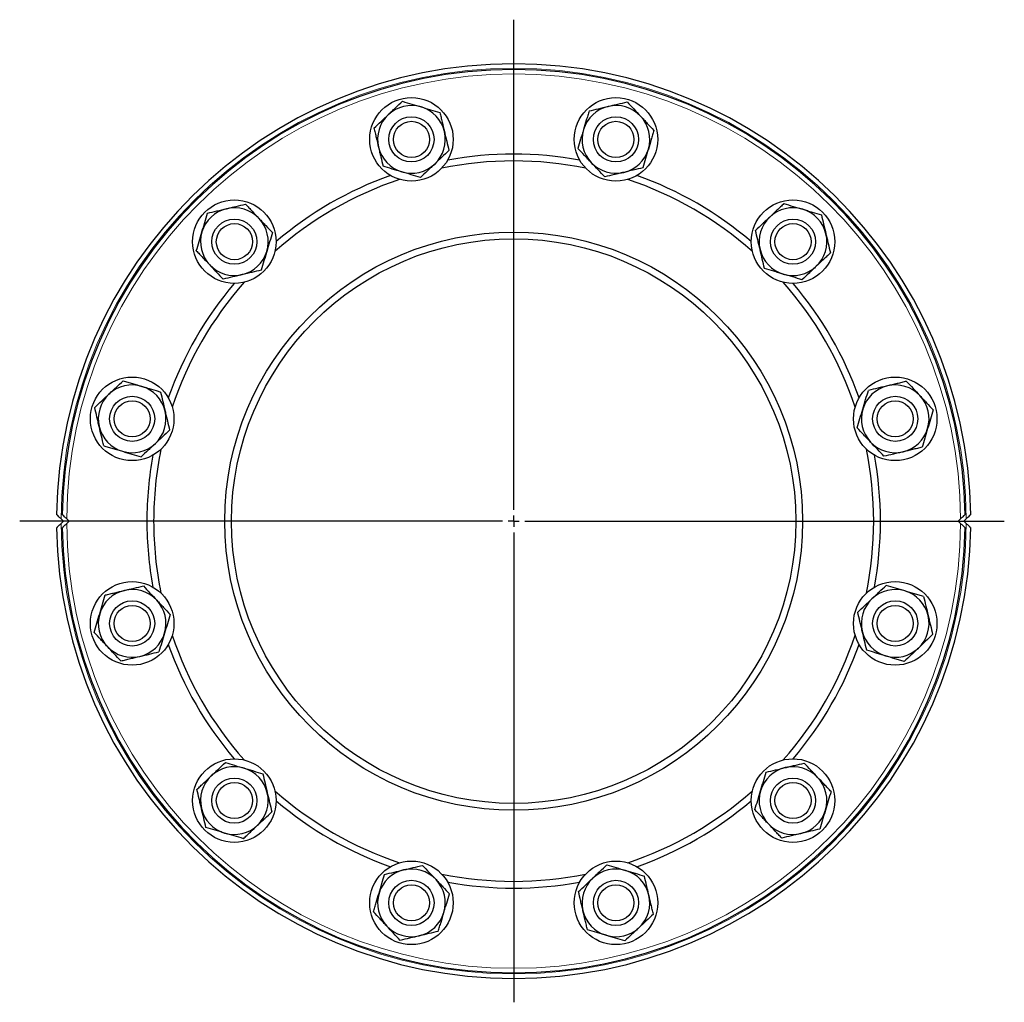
# Model space of a CAD drawing. Header units: millimetres. Extents: x 157 to 1087, y 67 to 925.
# Tile 5 of 9: x 157 to 594, y 490 to 925. Entities that reach past the tile are written whole.
import ezdxf

# ---------------------------------------------------------------- set-up
doc = ezdxf.new("R2010")
doc.units = ezdxf.units.MM
doc.layers.add('FORMAT', color=7, linetype='Continuous')

# ---------------------------------------------------------------- blocks, each defined once
blk = doc.blocks.new('SW_CENTERMARKSYMBOL_0')
at = {"layer": 'FORMAT', "color": 0}
for p, q in [((0, 5), (0, 222.03)), ((-5, 0), (-218.85, 0)), ((0, 0), (-2.5, 0)), ((0, 0), (0, 2.5)), ((0, 0), (0, -2.5)), ((0, 0), (2.5, 0)), ((5, 0), (217.37, 0)), ((0, -5), (0, -213.05))]:
    blk.add_line(p, q, dxfattribs=at)

msp = doc.modelspace()

# ---------------------------------------------------------------- linework, layer by layer
at = {"color": 7, "linetype": 'Continuous', "lineweight": 25}
for p, q in [((175.85, 703.88), (176.84, 702.88)), ((176.84, 702.88), (175.85, 701.89)), ((178.35, 703.88), (179.34, 702.88)), ((179.34, 702.88), (178.35, 701.89)), ((573.34, 702.88), (574.34, 703.88)), ((574.34, 701.89), (573.34, 702.88)), ((575.84, 702.88), (576.84, 703.88)), ((576.84, 701.89), (575.84, 702.88))]:
    msp.add_line(p, q, dxfattribs=at)
for centre, radius in [((331.05, 871.92), 18.5), ((421.64, 871.92), 18.5), ((331.05, 871.92), 10), ((421.64, 871.92), 10), ((331.05, 871.92), 8), ((421.64, 871.92), 8), ((252.6, 826.63), 18.5), ((500.09, 826.63), 18.5), ((252.6, 826.63), 10), ((252.6, 826.63), 8), ((500.09, 826.63), 10), ((500.09, 826.63), 8), ((376.34, 702.88), 128), ((376.34, 702.88), 125), ((207.31, 748.18), 18.5), ((545.38, 748.18), 18.5), ((207.31, 748.18), 10), ((207.31, 748.18), 8), ((545.38, 748.18), 10), ((545.38, 748.18), 8), ((207.31, 657.59), 18.5), ((545.38, 657.59), 18.5), ((207.31, 657.59), 10), ((545.38, 657.59), 10), ((207.31, 657.59), 8), ((545.38, 657.59), 8), ((252.6, 579.14), 18.5), ((500.09, 579.14), 18.5), ((252.6, 579.14), 10), ((500.09, 579.14), 10), ((252.6, 579.14), 8), ((500.09, 579.14), 8), ((331.05, 533.85), 18.5), ((421.64, 533.85), 18.5), ((331.05, 533.85), 10), ((331.05, 533.85), 8), ((421.64, 533.85), 10), ((421.64, 533.85), 8)]:
    msp.add_circle(centre, radius, dxfattribs=at)
for centre, radius, start, end in [((376.34, 702.88), 202.5, 0.8427, 179.1573), ((376.34, 702.88), 200, 0.8531, 179.1469), ((331.05, 871.92), 15, 73.314, 133.314), ((331.05, 871.92), 15, 13.314, 73.314), ((421.64, 871.92), 15, 103.314, 163.314), ((421.64, 871.92), 15, 43.314, 103.314), ((331.05, 871.92), 15, 133.314, 193.314), ((421.64, 871.92), 15, 343.314, 43.314), ((331.05, 871.92), 15, 313.314, 13.314), ((421.64, 871.92), 15, 163.314, 223.314), ((331.05, 871.92), 15, 193.314, 253.314), ((376.34, 702.88), 162.5, 79.635, 100.365), ((421.64, 871.92), 15, 283.314, 343.314), ((331.05, 871.92), 15, 253.314, 313.314), ((376.34, 702.88), 159.5, 78.4641, 101.5359), ((421.64, 871.92), 15, 223.314, 283.314), ((376.34, 702.88), 162.5, 109.635, 130.365), ((376.34, 702.88), 162.5, 49.635, 70.365), ((376.34, 702.88), 159.5, 108.4641, 131.5359), ((376.34, 702.88), 159.5, 48.4641, 71.5359), ((252.6, 826.63), 15, 103.314, 163.314), ((252.6, 826.63), 15, 43.314, 103.314), ((500.09, 826.63), 15, 73.314, 133.314), ((500.09, 826.63), 15, 13.314, 73.314), ((252.6, 826.63), 15, 343.314, 43.314), ((500.09, 826.63), 15, 133.314, 193.314), ((252.6, 826.63), 15, 163.314, 223.314), ((500.09, 826.63), 15, 313.314, 13.314), ((252.6, 826.63), 15, 283.314, 343.314), ((500.09, 826.63), 15, 193.314, 253.314), ((252.6, 826.63), 15, 223.314, 283.314), ((500.09, 826.63), 15, 253.314, 313.314), ((376.34, 702.88), 162.5, 139.635, 160.365), ((376.34, 702.88), 159.5, 138.4641, 161.5359), ((376.34, 702.88), 159.5, 18.4641, 41.5359), ((376.34, 702.88), 162.5, 19.635, 40.365), ((207.31, 748.18), 15, 133.314, 193.314), ((207.31, 748.18), 15, 73.314, 133.314), ((207.31, 748.18), 15, 13.314, 73.314), ((545.38, 748.18), 15, 103.314, 163.314), ((545.38, 748.18), 15, 43.314, 103.314), ((545.38, 748.18), 15, 343.314, 43.314), ((207.31, 748.18), 15, 313.314, 13.314), ((545.38, 748.18), 15, 163.314, 223.314), ((207.31, 748.18), 15, 193.314, 253.314), ((545.38, 748.18), 15, 283.314, 343.314), ((207.31, 748.18), 15, 253.314, 313.314), ((545.38, 748.18), 15, 223.314, 283.314), ((376.34, 702.88), 159.5, 168.4641, 180), ((376.34, 702.88), 159.5, 348.4641, 11.5359), ((376.34, 702.88), 162.5, 169.635, 180), ((376.34, 702.88), 162.5, 349.635, 10.365), ((376.34, 702.88), 162.5, 180, 190.365), ((376.34, 702.88), 159.5, 180, 191.5359), ((376.34, 702.88), 202.5, 180.8427, 359.1573), ((376.34, 702.88), 200, 180.8531, 359.1469), ((207.31, 657.59), 15, 103.314, 163.314), ((207.31, 657.59), 15, 43.314, 103.314), ((545.38, 657.59), 15, 73.314, 133.314), ((545.38, 657.59), 15, 13.314, 73.314), ((207.31, 657.59), 15, 343.314, 43.314), ((545.38, 657.59), 15, 133.314, 193.314), ((207.31, 657.59), 15, 163.314, 223.314), ((545.38, 657.59), 15, 313.314, 13.314), ((207.31, 657.59), 15, 283.314, 343.314), ((376.34, 702.88), 159.5, 198.4641, 221.5359), ((376.34, 702.88), 159.5, 318.4641, 341.5359), ((545.38, 657.59), 15, 193.314, 253.314), ((207.31, 657.59), 15, 223.314, 283.314), ((376.34, 702.88), 162.5, 199.635, 220.365), ((376.34, 702.88), 162.5, 319.635, 340.365), ((545.38, 657.59), 15, 253.314, 313.314), ((252.6, 579.14), 15, 73.314, 133.314), ((252.6, 579.14), 15, 13.314, 73.314), ((500.09, 579.14), 15, 103.314, 163.314), ((500.09, 579.14), 15, 43.314, 103.314), ((252.6, 579.14), 15, 133.314, 193.314), ((500.09, 579.14), 15, 343.314, 43.314), ((252.6, 579.14), 15, 313.314, 13.314), ((376.34, 702.88), 159.5, 228.4641, 251.5359), ((376.34, 702.88), 159.5, 288.4641, 311.5359), ((500.09, 579.14), 15, 163.314, 223.314), ((376.34, 702.88), 162.5, 229.635, 250.365), ((376.34, 702.88), 162.5, 289.635, 310.365), ((252.6, 579.14), 15, 193.314, 253.314), ((500.09, 579.14), 15, 283.314, 343.314), ((252.6, 579.14), 15, 253.314, 313.314), ((500.09, 579.14), 15, 223.314, 283.314), ((331.05, 533.85), 15, 103.314, 163.314), ((331.05, 533.85), 15, 43.314, 103.314), ((376.34, 702.88), 159.5, 258.4641, 281.5359), ((421.64, 533.85), 15, 73.314, 133.314), ((421.64, 533.85), 15, 13.314, 73.314), ((331.05, 533.85), 15, 343.314, 43.314), ((376.34, 702.88), 162.5, 259.635, 280.365), ((421.64, 533.85), 15, 133.314, 193.314), ((331.05, 533.85), 15, 163.314, 223.314), ((421.64, 533.85), 15, 313.314, 13.314), ((331.05, 533.85), 15, 283.314, 343.314), ((421.64, 533.85), 15, 193.314, 253.314), ((331.05, 533.85), 15, 223.314, 283.314), ((421.64, 533.85), 15, 253.314, 313.314)]:
    msp.add_arc(centre, radius, start, end, dxfattribs=at)
at = {"color": 8, "linetype": 'Continuous', "lineweight": 18}
for radius, start, end in [(200.5, 0.2851, 179.7149), (198, 0.2886, 179.7114), (200.5, 180.2851, 359.7149), (198, 180.2886, 359.7114)]:
    msp.add_arc((376.34, 702.88), radius, start, end, dxfattribs=at)
at = {"color": 7, "linetype": 'Continuous', "lineweight": 25}
for points, knots in [([(320.76, 882.83), (321.29, 883.34), (321.83, 883.84), (322.89, 884.85), (323.42, 885.34), (325, 886.83), (326.03, 887.81), (327.06, 888.78)], [0, 0, 0, 0, 0.25, 0.25, 0.5, 0.5, 1, 1, 1, 1]), ([(327.06, 888.78), (328.42, 888.37), (329.79, 887.96), (332.55, 887.13), (333.94, 886.71), (335.36, 886.29)], [0, 0, 0, 0, 0.5, 0.5, 1, 1, 1, 1]), ([(335.36, 886.29), (336.06, 886.08), (336.77, 885.87), (338.17, 885.45), (338.86, 885.24), (340.93, 884.62), (342.3, 884.21), (343.65, 883.8)], [0, 0, 0, 0, 0.25, 0.25, 0.5, 0.5, 1, 1, 1, 1]), ([(409.75, 884.52), (411.13, 884.85), (412.52, 885.18), (415.33, 885.84), (416.75, 886.18), (418.18, 886.52)], [0, 0, 0, 0, 0.5, 0.5, 1, 1, 1, 1]), ([(418.18, 886.52), (418.9, 886.69), (419.62, 886.86), (421.04, 887.19), (421.74, 887.36), (423.85, 887.86), (425.23, 888.19), (426.61, 888.51)], [0, 0, 0, 0, 0.25, 0.25, 0.5, 0.5, 1, 1, 1, 1]), ([(426.61, 888.51), (427.58, 887.48), (428.56, 886.44), (430.54, 884.34), (431.54, 883.28), (432.55, 882.21)], [0, 0, 0, 0, 0.5, 0.5, 1, 1, 1, 1]), ([(314.46, 876.89), (315.49, 877.87), (316.53, 878.84), (318.63, 880.82), (319.69, 881.82), (320.76, 882.83)], [0, 0, 0, 0, 0.5, 0.5, 1, 1, 1, 1]), ([(343.65, 883.8), (343.81, 883.12), (343.98, 882.43), (344.31, 881.03), (344.48, 880.32), (344.98, 878.21), (345.31, 876.8), (345.65, 875.37)], [0, 0, 0, 0, 0.25, 0.25, 0.5, 0.5, 1, 1, 1, 1]), ([(409.75, 884.52), (409.55, 883.85), (409.35, 883.17), (408.94, 881.79), (408.73, 881.1), (408.11, 879.02), (407.69, 877.63), (407.27, 876.23)], [0, 0, 0, 0, 0.25, 0.25, 0.5, 0.5, 1, 1, 1, 1]), ([(432.55, 882.21), (433.06, 881.68), (433.56, 881.14), (434.56, 880.08), (435.06, 879.55), (436.54, 877.97), (437.52, 876.94), (438.49, 875.91)], [0, 0, 0, 0, 0.25, 0.25, 0.5, 0.5, 1, 1, 1, 1]), ([(314.46, 876.89), (314.62, 876.21), (314.78, 875.52), (315.12, 874.12), (315.28, 873.42), (315.78, 871.3), (316.12, 869.89), (316.45, 868.47)], [0, 0, 0, 0, 0.25, 0.25, 0.5, 0.5, 1, 1, 1, 1]), ([(345.65, 875.37), (345.82, 874.66), (345.98, 873.95), (346.32, 872.51), (346.49, 871.8), (346.99, 869.69), (347.32, 868.31), (347.64, 866.95)], [0, 0, 0, 0, 0.25, 0.25, 0.5, 0.5, 1, 1, 1, 1]), ([(407.27, 876.23), (407.06, 875.53), (406.85, 874.82), (406.42, 873.41), (406.21, 872.71), (405.59, 870.63), (405.18, 869.27), (404.78, 867.93)], [0, 0, 0, 0, 0.25, 0.25, 0.5, 0.5, 1, 1, 1, 1]), ([(438.49, 875.91), (438.29, 875.23), (438.09, 874.55), (437.67, 873.18), (437.47, 872.49), (436.84, 870.41), (436.43, 869.02), (436.01, 867.61)], [0, 0, 0, 0, 0.25, 0.25, 0.5, 0.5, 1, 1, 1, 1]), ([(316.45, 868.47), (316.62, 867.75), (316.79, 867.04), (317.13, 865.6), (317.3, 864.89), (317.8, 862.78), (318.13, 861.4), (318.45, 860.04)], [0, 0, 0, 0, 0.25, 0.25, 0.5, 0.5, 1, 1, 1, 1]), ([(347.64, 866.95), (346.61, 865.98), (345.57, 865), (343.47, 863.02), (342.41, 862.02), (341.34, 861.01)], [0, 0, 0, 0, 0.5, 0.5, 1, 1, 1, 1]), ([(410.72, 861.63), (410.22, 862.17), (409.71, 862.7), (408.71, 863.76), (408.21, 864.29), (406.73, 865.87), (405.75, 866.9), (404.78, 867.93)], [0, 0, 0, 0, 0.25, 0.25, 0.5, 0.5, 1, 1, 1, 1]), ([(436.01, 867.61), (435.79, 866.91), (435.58, 866.21), (435.16, 864.8), (434.95, 864.1), (434.33, 862.02), (433.92, 860.66), (433.52, 859.32)], [0, 0, 0, 0, 0.25, 0.25, 0.5, 0.5, 1, 1, 1, 1]), ([(326.74, 857.55), (326.04, 857.76), (325.33, 857.97), (323.93, 858.39), (323.24, 858.6), (321.17, 859.22), (319.8, 859.63), (318.45, 860.04)], [0, 0, 0, 0, 0.25, 0.25, 0.5, 0.5, 1, 1, 1, 1]), ([(341.34, 861.01), (340.81, 860.5), (340.27, 860), (339.21, 858.99), (338.68, 858.5), (337.1, 857.01), (336.07, 856.03), (335.04, 855.07)], [0, 0, 0, 0, 0.25, 0.25, 0.5, 0.5, 1, 1, 1, 1]), ([(416.66, 855.33), (415.69, 856.36), (414.71, 857.4), (412.73, 859.5), (411.73, 860.56), (410.72, 861.63)], [0, 0, 0, 0, 0.5, 0.5, 1, 1, 1, 1]), ([(335.04, 855.07), (333.68, 855.47), (332.31, 855.88), (329.55, 856.71), (328.16, 857.13), (326.74, 857.55)], [0, 0, 0, 0, 0.5, 0.5, 1, 1, 1, 1]), ([(425.09, 857.32), (424.38, 857.15), (423.66, 856.98), (422.24, 856.65), (421.53, 856.48), (419.43, 855.98), (418.04, 855.65), (416.66, 855.33)], [0, 0, 0, 0, 0.25, 0.25, 0.5, 0.5, 1, 1, 1, 1]), ([(433.52, 859.32), (432.14, 858.99), (430.75, 858.66), (427.94, 858), (426.53, 857.66), (425.09, 857.32)], [0, 0, 0, 0, 0.5, 0.5, 1, 1, 1, 1]), ([(249.15, 841.22), (249.86, 841.39), (250.58, 841.56), (252, 841.9), (252.71, 842.07), (254.81, 842.56), (256.2, 842.89), (257.57, 843.22)], [0, 0, 0, 0, 0.25, 0.25, 0.5, 0.5, 1, 1, 1, 1]), ([(257.57, 843.22), (258.06, 842.71), (258.54, 842.19), (259.53, 841.14), (260.02, 840.62), (261.51, 839.04), (262.51, 837.98), (263.51, 836.92)], [0, 0, 0, 0, 0.25, 0.25, 0.5, 0.5, 1, 1, 1, 1]), ([(496.1, 843.48), (495.59, 843), (495.07, 842.51), (494.02, 841.52), (493.5, 841.03), (491.92, 839.54), (490.86, 838.54), (489.8, 837.54)], [0, 0, 0, 0, 0.25, 0.25, 0.5, 0.5, 1, 1, 1, 1]), ([(496.1, 843.48), (497.46, 843.08), (498.82, 842.67), (501.58, 841.84), (502.98, 841.42), (504.39, 841)], [0, 0, 0, 0, 0.5, 0.5, 1, 1, 1, 1]), ([(238.23, 830.93), (238.44, 831.64), (238.65, 832.34), (239.07, 833.74), (239.28, 834.44), (239.9, 836.51), (240.31, 837.88), (240.72, 839.23)], [0, 0, 0, 0, 0.25, 0.25, 0.5, 0.5, 1, 1, 1, 1]), ([(240.72, 839.23), (242.1, 839.56), (243.49, 839.88), (246.29, 840.55), (247.71, 840.88), (249.15, 841.22)], [0, 0, 0, 0, 0.5, 0.5, 1, 1, 1, 1]), ([(504.39, 841), (505.1, 840.78), (505.81, 840.57), (507.2, 840.15), (507.9, 839.94), (509.97, 839.32), (511.34, 838.91), (512.69, 838.51)], [0, 0, 0, 0, 0.25, 0.25, 0.5, 0.5, 1, 1, 1, 1]), ([(512.69, 838.51), (513.02, 837.13), (513.34, 835.74), (514.01, 832.93), (514.34, 831.52), (514.68, 830.08)], [0, 0, 0, 0, 0.5, 0.5, 1, 1, 1, 1]), ([(263.51, 836.92), (264.02, 836.38), (264.52, 835.85), (265.53, 834.78), (266.03, 834.25), (267.52, 832.67), (268.49, 831.63), (269.45, 830.62)], [0, 0, 0, 0, 0.25, 0.25, 0.5, 0.5, 1, 1, 1, 1]), ([(489.8, 837.54), (489.26, 837.04), (488.73, 836.53), (487.66, 835.52), (487.13, 835.02), (485.55, 833.53), (484.51, 832.56), (483.5, 831.6)], [0, 0, 0, 0, 0.25, 0.25, 0.5, 0.5, 1, 1, 1, 1]), ([(235.74, 822.64), (236.15, 824), (236.56, 825.36), (237.39, 828.12), (237.81, 829.52), (238.23, 830.93)], [0, 0, 0, 0, 0.5, 0.5, 1, 1, 1, 1]), ([(269.45, 830.62), (269.05, 829.26), (268.64, 827.89), (267.81, 825.13), (267.39, 823.73), (266.97, 822.32)], [0, 0, 0, 0, 0.5, 0.5, 1, 1, 1, 1]), ([(485.49, 823.17), (485.32, 823.89), (485.15, 824.61), (484.81, 826.03), (484.65, 826.73), (484.15, 828.84), (483.82, 830.22), (483.5, 831.6)], [0, 0, 0, 0, 0.25, 0.25, 0.5, 0.5, 1, 1, 1, 1]), ([(514.68, 830.08), (514.85, 829.37), (515.02, 828.65), (515.36, 827.23), (515.53, 826.52), (516.02, 824.42), (516.35, 823.03), (516.68, 821.65)], [0, 0, 0, 0, 0.25, 0.25, 0.5, 0.5, 1, 1, 1, 1]), ([(235.74, 822.64), (236.23, 822.13), (236.72, 821.61), (237.7, 820.56), (238.2, 820.04), (239.68, 818.46), (240.68, 817.4), (241.69, 816.34)], [0, 0, 0, 0, 0.25, 0.25, 0.5, 0.5, 1, 1, 1, 1]), ([(266.97, 822.32), (266.76, 821.62), (266.55, 820.91), (266.13, 819.51), (265.92, 818.82), (265.3, 816.74), (264.89, 815.38), (264.48, 814.02)], [0, 0, 0, 0, 0.25, 0.25, 0.5, 0.5, 1, 1, 1, 1]), ([(487.48, 814.75), (487.16, 816.12), (486.83, 817.51), (486.17, 820.32), (485.83, 821.74), (485.49, 823.17)], [0, 0, 0, 0, 0.5, 0.5, 1, 1, 1, 1]), ([(516.68, 821.65), (516.17, 821.17), (515.65, 820.68), (514.6, 819.7), (514.08, 819.2), (512.5, 817.71), (511.44, 816.72), (510.38, 815.71)], [0, 0, 0, 0, 0.25, 0.25, 0.5, 0.5, 1, 1, 1, 1]), ([(241.69, 816.34), (242.19, 815.8), (242.69, 815.27), (243.7, 814.2), (244.2, 813.67), (245.69, 812.09), (246.67, 811.05), (247.63, 810.04)], [0, 0, 0, 0, 0.25, 0.25, 0.5, 0.5, 1, 1, 1, 1]), ([(256.05, 812.03), (255.34, 811.86), (254.62, 811.69), (253.2, 811.35), (252.49, 811.19), (250.39, 810.69), (249, 810.36), (247.63, 810.04)], [0, 0, 0, 0, 0.25, 0.25, 0.5, 0.5, 1, 1, 1, 1]), ([(264.48, 814.02), (263.1, 813.7), (261.71, 813.37), (258.91, 812.71), (257.49, 812.37), (256.05, 812.03)], [0, 0, 0, 0, 0.5, 0.5, 1, 1, 1, 1]), ([(495.78, 812.26), (495.08, 812.47), (494.37, 812.68), (492.97, 813.1), (492.28, 813.31), (490.2, 813.93), (488.84, 814.34), (487.48, 814.75)], [0, 0, 0, 0, 0.25, 0.25, 0.5, 0.5, 1, 1, 1, 1]), ([(504.08, 809.77), (502.72, 810.18), (501.35, 810.59), (498.59, 811.42), (497.19, 811.83), (495.78, 812.26)], [0, 0, 0, 0, 0.5, 0.5, 1, 1, 1, 1]), ([(510.38, 815.71), (509.84, 815.21), (509.31, 814.71), (508.24, 813.7), (507.71, 813.19), (506.13, 811.71), (505.09, 810.73), (504.08, 809.77)], [0, 0, 0, 0, 0.25, 0.25, 0.5, 0.5, 1, 1, 1, 1]), ([(197.02, 759.09), (197.55, 759.59), (198.09, 760.1), (199.15, 761.1), (199.68, 761.6), (201.25, 763.08), (202.29, 764.06), (203.32, 765.03)], [0, 0, 0, 0, 0.25, 0.25, 0.5, 0.5, 1, 1, 1, 1]), ([(203.32, 765.03), (203.99, 764.83), (204.67, 764.63), (206.05, 764.21), (206.74, 764.01), (208.82, 763.38), (210.21, 762.97), (211.61, 762.54)], [0, 0, 0, 0, 0.25, 0.25, 0.5, 0.5, 1, 1, 1, 1]), ([(550.35, 764.77), (549.67, 764.61), (548.98, 764.44), (547.58, 764.11), (546.88, 763.94), (544.77, 763.45), (543.35, 763.11), (541.93, 762.77)], [0, 0, 0, 0, 0.25, 0.25, 0.5, 0.5, 1, 1, 1, 1]), ([(550.35, 764.77), (551.33, 763.74), (552.3, 762.7), (554.28, 760.6), (555.28, 759.54), (556.29, 758.47)], [0, 0, 0, 0, 0.5, 0.5, 1, 1, 1, 1]), ([(190.72, 753.15), (191.75, 754.12), (192.78, 755.1), (194.88, 757.08), (195.94, 758.08), (197.02, 759.09)], [0, 0, 0, 0, 0.5, 0.5, 1, 1, 1, 1]), ([(211.61, 762.54), (212.31, 762.33), (213.02, 762.12), (214.43, 761.7), (215.13, 761.49), (217.21, 760.87), (218.57, 760.46), (219.91, 760.06)], [0, 0, 0, 0, 0.25, 0.25, 0.5, 0.5, 1, 1, 1, 1]), ([(219.91, 760.06), (220.24, 758.68), (220.56, 757.29), (221.23, 754.48), (221.56, 753.07), (221.9, 751.63)], [0, 0, 0, 0, 0.5, 0.5, 1, 1, 1, 1]), ([(531.01, 752.48), (531.22, 753.19), (531.44, 753.89), (531.85, 755.29), (532.06, 755.99), (532.68, 758.06), (533.09, 759.43), (533.5, 760.78)], [0, 0, 0, 0, 0.25, 0.25, 0.5, 0.5, 1, 1, 1, 1]), ([(541.93, 762.77), (541.21, 762.6), (540.5, 762.44), (539.06, 762.1), (538.35, 761.93), (536.24, 761.43), (534.86, 761.1), (533.5, 760.78)], [0, 0, 0, 0, 0.25, 0.25, 0.5, 0.5, 1, 1, 1, 1]), ([(556.29, 758.47), (556.8, 757.93), (557.31, 757.39), (558.31, 756.33), (558.8, 755.8), (560.29, 754.23), (561.27, 753.19), (562.24, 752.17)], [0, 0, 0, 0, 0.25, 0.25, 0.5, 0.5, 1, 1, 1, 1]), ([(192.71, 744.72), (192.54, 745.44), (192.37, 746.16), (192.03, 747.58), (191.87, 748.28), (191.37, 750.39), (191.04, 751.77), (190.72, 753.15)], [0, 0, 0, 0, 0.25, 0.25, 0.5, 0.5, 1, 1, 1, 1]), ([(221.9, 751.63), (222.07, 750.92), (222.24, 750.2), (222.58, 748.78), (222.75, 748.07), (223.24, 745.97), (223.57, 744.58), (223.9, 743.2)], [0, 0, 0, 0, 0.25, 0.25, 0.5, 0.5, 1, 1, 1, 1]), ([(528.53, 744.19), (528.93, 745.54), (529.34, 746.91), (530.17, 749.67), (530.59, 751.07), (531.01, 752.48)], [0, 0, 0, 0, 0.5, 0.5, 1, 1, 1, 1]), ([(562.24, 752.17), (561.83, 750.81), (561.42, 749.44), (560.59, 746.68), (560.17, 745.28), (559.75, 743.87)], [0, 0, 0, 0, 0.5, 0.5, 1, 1, 1, 1]), ([(194.7, 736.29), (194.38, 737.67), (194.05, 739.06), (193.38, 741.87), (193.05, 743.29), (192.71, 744.72)], [0, 0, 0, 0, 0.5, 0.5, 1, 1, 1, 1]), ([(223.9, 743.2), (222.87, 742.23), (221.83, 741.25), (219.73, 739.27), (218.67, 738.27), (217.6, 737.26)], [0, 0, 0, 0, 0.5, 0.5, 1, 1, 1, 1]), ([(534.47, 737.89), (533.96, 738.42), (533.46, 738.96), (532.45, 740.02), (531.96, 740.55), (530.47, 742.12), (529.49, 743.16), (528.53, 744.19)], [0, 0, 0, 0, 0.25, 0.25, 0.5, 0.5, 1, 1, 1, 1]), ([(559.75, 743.87), (559.54, 743.17), (559.33, 742.46), (558.91, 741.06), (558.7, 740.36), (558.08, 738.29), (557.67, 736.93), (557.26, 735.57)], [0, 0, 0, 0, 0.25, 0.25, 0.5, 0.5, 1, 1, 1, 1]), ([(217.6, 737.26), (217.06, 736.76), (216.52, 736.25), (215.46, 735.25), (214.93, 734.75), (213.36, 733.27), (212.32, 732.29), (211.3, 731.32)], [0, 0, 0, 0, 0.25, 0.25, 0.5, 0.5, 1, 1, 1, 1]), ([(540.41, 731.59), (539.44, 732.62), (538.46, 733.65), (536.48, 735.75), (535.48, 736.81), (534.47, 737.89)], [0, 0, 0, 0, 0.5, 0.5, 1, 1, 1, 1]), ([(194.7, 736.29), (195.38, 736.09), (196.06, 735.89), (197.44, 735.48), (198.13, 735.27), (200.2, 734.65), (201.6, 734.23), (203, 733.81)], [0, 0, 0, 0, 0.25, 0.25, 0.5, 0.5, 1, 1, 1, 1]), ([(203, 733.81), (203.7, 733.6), (204.4, 733.39), (205.82, 732.96), (206.52, 732.75), (208.59, 732.13), (209.95, 731.72), (211.3, 731.32)], [0, 0, 0, 0, 0.25, 0.25, 0.5, 0.5, 1, 1, 1, 1]), ([(548.83, 733.58), (548.12, 733.41), (547.41, 733.24), (545.97, 732.9), (545.26, 732.73), (543.15, 732.23), (541.77, 731.91), (540.41, 731.59)], [0, 0, 0, 0, 0.25, 0.25, 0.5, 0.5, 1, 1, 1, 1]), ([(557.26, 735.57), (556.58, 735.41), (555.89, 735.25), (554.49, 734.92), (553.78, 734.75), (551.67, 734.25), (550.26, 733.92), (548.83, 733.58)], [0, 0, 0, 0, 0.25, 0.25, 0.5, 0.5, 1, 1, 1, 1]), ([(175.85, 703.88), (175.73, 703.99), (175.62, 704.1), (175.4, 704.32), (175.29, 704.43), (174.97, 704.76), (174.76, 704.97), (174.47, 705.26), (174.38, 705.35), (174.21, 705.51), (174.14, 705.59), (174.01, 705.72), (173.96, 705.77), (173.88, 705.84), (173.87, 705.86), (173.87, 705.86)], [0, 0, 0, 0, 0.125, 0.125, 0.25, 0.25, 0.5, 0.5, 0.625, 0.625, 0.75, 0.75, 0.875, 0.875, 1, 1, 1, 1]), ([(178.35, 703.88), (178.23, 703.99), (178.12, 704.1), (177.9, 704.32), (177.79, 704.43), (177.47, 704.76), (177.26, 704.97), (176.97, 705.26), (176.88, 705.35), (176.71, 705.51), (176.64, 705.59), (176.51, 705.72), (176.46, 705.77), (176.38, 705.84), (176.37, 705.86), (176.37, 705.86)], [0, 0, 0, 0, 0.125, 0.125, 0.25, 0.25, 0.5, 0.5, 0.625, 0.625, 0.75, 0.75, 0.875, 0.875, 1, 1, 1, 1]), ([(576.32, 705.86), (576.32, 705.86), (576.3, 705.84), (576.23, 705.77), (576.18, 705.72), (576.05, 705.59), (575.97, 705.51), (575.81, 705.35), (575.72, 705.26), (575.43, 704.97), (575.22, 704.76), (574.78, 704.32), (574.56, 704.1), (574.34, 703.88)], [0, 0, 0, 0, 0.125, 0.125, 0.25, 0.25, 0.375, 0.375, 0.5, 0.5, 0.75, 0.75, 1, 1, 1, 1]), ([(578.82, 705.86), (578.82, 705.86), (578.8, 705.84), (578.73, 705.77), (578.68, 705.72), (578.55, 705.59), (578.47, 705.51), (578.31, 705.35), (578.22, 705.26), (577.93, 704.97), (577.72, 704.76), (577.28, 704.32), (577.06, 704.1), (576.84, 703.88)], [0, 0, 0, 0, 0.125, 0.125, 0.25, 0.25, 0.375, 0.375, 0.5, 0.5, 0.75, 0.75, 1, 1, 1, 1]), ([(173.87, 699.91), (173.87, 699.91), (173.88, 699.92), (173.96, 700), (174.01, 700.05), (174.14, 700.18), (174.21, 700.25), (174.38, 700.42), (174.47, 700.51), (174.76, 700.8), (174.97, 701.01), (175.4, 701.44), (175.62, 701.66), (175.85, 701.89)], [0, 0, 0, 0, 0.125, 0.125, 0.25, 0.25, 0.375, 0.375, 0.5, 0.5, 0.75, 0.75, 1, 1, 1, 1]), ([(176.37, 699.91), (176.37, 699.91), (176.38, 699.92), (176.46, 700), (176.51, 700.05), (176.64, 700.18), (176.71, 700.25), (176.88, 700.42), (176.97, 700.51), (177.26, 700.8), (177.47, 701.01), (177.9, 701.44), (178.12, 701.66), (178.35, 701.89)], [0, 0, 0, 0, 0.125, 0.125, 0.25, 0.25, 0.375, 0.375, 0.5, 0.5, 0.75, 0.75, 1, 1, 1, 1]), ([(574.34, 701.89), (574.45, 701.77), (574.56, 701.66), (574.78, 701.44), (574.9, 701.33), (575.22, 701.01), (575.43, 700.8), (575.72, 700.51), (575.81, 700.42), (575.97, 700.25), (576.05, 700.18), (576.18, 700.05), (576.23, 700), (576.3, 699.92), (576.32, 699.91), (576.32, 699.91)], [0, 0, 0, 0, 0.125, 0.125, 0.25, 0.25, 0.5, 0.5, 0.625, 0.625, 0.75, 0.75, 0.875, 0.875, 1, 1, 1, 1]), ([(576.84, 701.89), (576.95, 701.77), (577.06, 701.66), (577.28, 701.44), (577.4, 701.33), (577.72, 701.01), (577.93, 700.8), (578.22, 700.51), (578.31, 700.42), (578.47, 700.25), (578.55, 700.18), (578.68, 700.05), (578.73, 700), (578.8, 699.92), (578.82, 699.91), (578.82, 699.91)], [0, 0, 0, 0, 0.125, 0.125, 0.25, 0.25, 0.5, 0.5, 0.625, 0.625, 0.75, 0.75, 0.875, 0.875, 1, 1, 1, 1]), ([(195.42, 670.19), (196.11, 670.35), (196.8, 670.52), (198.2, 670.85), (198.9, 671.02), (201.01, 671.51), (202.43, 671.85), (203.85, 672.19)], [0, 0, 0, 0, 0.25, 0.25, 0.5, 0.5, 1, 1, 1, 1]), ([(203.85, 672.19), (204.56, 672.36), (205.28, 672.52), (206.71, 672.86), (207.43, 673.03), (209.54, 673.53), (210.92, 673.86), (212.28, 674.18)], [0, 0, 0, 0, 0.25, 0.25, 0.5, 0.5, 1, 1, 1, 1]), ([(212.28, 674.18), (213.25, 673.15), (214.23, 672.11), (216.21, 670.01), (217.21, 668.95), (218.22, 667.88)], [0, 0, 0, 0, 0.5, 0.5, 1, 1, 1, 1]), ([(535.09, 668.5), (535.63, 669.01), (536.16, 669.51), (537.23, 670.52), (537.75, 671.01), (539.33, 672.5), (540.36, 673.48), (541.39, 674.44)], [0, 0, 0, 0, 0.25, 0.25, 0.5, 0.5, 1, 1, 1, 1]), ([(549.69, 671.96), (548.99, 672.17), (548.28, 672.38), (546.87, 672.8), (546.17, 673.01), (544.09, 673.64), (542.73, 674.04), (541.39, 674.44)], [0, 0, 0, 0, 0.25, 0.25, 0.5, 0.5, 1, 1, 1, 1]), ([(557.98, 669.47), (557.31, 669.67), (556.63, 669.88), (555.25, 670.29), (554.56, 670.5), (552.48, 671.12), (551.09, 671.54), (549.69, 671.96)], [0, 0, 0, 0, 0.25, 0.25, 0.5, 0.5, 1, 1, 1, 1]), ([(192.94, 661.9), (193.15, 662.6), (193.36, 663.31), (193.78, 664.71), (193.99, 665.4), (194.61, 667.47), (195.02, 668.84), (195.42, 670.19)], [0, 0, 0, 0, 0.25, 0.25, 0.5, 0.5, 1, 1, 1, 1]), ([(218.22, 667.88), (218.72, 667.35), (219.23, 666.81), (220.23, 665.75), (220.73, 665.22), (222.21, 663.64), (223.19, 662.61), (224.16, 661.58)], [0, 0, 0, 0, 0.25, 0.25, 0.5, 0.5, 1, 1, 1, 1]), ([(528.79, 662.56), (529.82, 663.53), (530.86, 664.51), (532.96, 666.49), (534.02, 667.49), (535.09, 668.5)], [0, 0, 0, 0, 0.5, 0.5, 1, 1, 1, 1]), ([(557.98, 669.47), (558.31, 668.09), (558.64, 666.7), (559.3, 663.9), (559.64, 662.48), (559.98, 661.04)], [0, 0, 0, 0, 0.5, 0.5, 1, 1, 1, 1]), ([(190.45, 653.6), (190.86, 654.96), (191.27, 656.33), (192.1, 659.09), (192.51, 660.48), (192.94, 661.9)], [0, 0, 0, 0, 0.5, 0.5, 1, 1, 1, 1]), ([(224.16, 661.58), (223.75, 660.22), (223.34, 658.85), (222.52, 656.09), (222.1, 654.7), (221.67, 653.28)], [0, 0, 0, 0, 0.5, 0.5, 1, 1, 1, 1]), ([(530.78, 654.14), (530.61, 654.85), (530.44, 655.57), (530.11, 656.99), (529.94, 657.7), (529.44, 659.8), (529.11, 661.19), (528.79, 662.56)], [0, 0, 0, 0, 0.25, 0.25, 0.5, 0.5, 1, 1, 1, 1]), ([(559.98, 661.04), (560.15, 660.33), (560.32, 659.61), (560.65, 658.19), (560.82, 657.48), (561.32, 655.38), (561.65, 653.99), (561.97, 652.62)], [0, 0, 0, 0, 0.25, 0.25, 0.5, 0.5, 1, 1, 1, 1]), ([(196.39, 647.3), (195.89, 647.83), (195.38, 648.37), (194.38, 649.43), (193.88, 649.96), (192.4, 651.54), (191.42, 652.57), (190.45, 653.6)], [0, 0, 0, 0, 0.25, 0.25, 0.5, 0.5, 1, 1, 1, 1]), ([(221.67, 653.28), (221.46, 652.58), (221.25, 651.87), (220.83, 650.47), (220.62, 649.78), (220, 647.71), (219.59, 646.34), (219.19, 644.99)], [0, 0, 0, 0, 0.25, 0.25, 0.5, 0.5, 1, 1, 1, 1]), ([(532.78, 645.71), (532.45, 647.09), (532.12, 648.48), (531.46, 651.28), (531.12, 652.7), (530.78, 654.14)], [0, 0, 0, 0, 0.5, 0.5, 1, 1, 1, 1]), ([(561.97, 652.62), (560.94, 651.64), (559.9, 650.67), (557.8, 648.69), (556.74, 647.69), (555.67, 646.68)], [0, 0, 0, 0, 0.5, 0.5, 1, 1, 1, 1]), ([(202.33, 641), (201.36, 642.03), (200.38, 643.07), (198.4, 645.17), (197.4, 646.23), (196.39, 647.3)], [0, 0, 0, 0, 0.5, 0.5, 1, 1, 1, 1]), ([(541.07, 643.22), (540.37, 643.43), (539.67, 643.64), (538.26, 644.07), (537.56, 644.28), (535.48, 644.9), (534.12, 645.31), (532.78, 645.71)], [0, 0, 0, 0, 0.25, 0.25, 0.5, 0.5, 1, 1, 1, 1]), ([(555.67, 646.68), (555.14, 646.17), (554.6, 645.67), (553.54, 644.66), (553.01, 644.17), (551.43, 642.68), (550.4, 641.7), (549.37, 640.73)], [0, 0, 0, 0, 0.25, 0.25, 0.5, 0.5, 1, 1, 1, 1]), ([(202.33, 641), (203.02, 641.16), (203.71, 641.32), (205.11, 641.66), (205.81, 641.82), (207.92, 642.32), (209.34, 642.66), (210.76, 642.99)], [0, 0, 0, 0, 0.25, 0.25, 0.5, 0.5, 1, 1, 1, 1]), ([(210.76, 642.99), (211.47, 643.16), (212.19, 643.33), (213.62, 643.67), (214.33, 643.84), (216.44, 644.34), (217.83, 644.66), (219.19, 644.99)], [0, 0, 0, 0, 0.25, 0.25, 0.5, 0.5, 1, 1, 1, 1]), ([(549.37, 640.73), (548.69, 640.94), (548.01, 641.14), (546.64, 641.55), (545.95, 641.76), (543.87, 642.38), (542.48, 642.8), (541.07, 643.22)], [0, 0, 0, 0, 0.25, 0.25, 0.5, 0.5, 1, 1, 1, 1]), ([(242.31, 590.05), (242.84, 590.56), (243.38, 591.06), (244.45, 592.07), (244.98, 592.57), (246.56, 594.06), (247.59, 595.03), (248.61, 595.99)], [0, 0, 0, 0, 0.25, 0.25, 0.5, 0.5, 1, 1, 1, 1]), ([(248.61, 595.99), (249.97, 595.59), (251.34, 595.18), (254.1, 594.35), (255.49, 593.93), (256.91, 593.51)], [0, 0, 0, 0, 0.5, 0.5, 1, 1, 1, 1]), ([(256.91, 593.51), (257.61, 593.3), (258.32, 593.08), (259.72, 592.67), (260.41, 592.46), (262.48, 591.84), (263.85, 591.43), (265.2, 591.02)], [0, 0, 0, 0, 0.25, 0.25, 0.5, 0.5, 1, 1, 1, 1]), ([(488.21, 591.74), (489.58, 592.07), (490.97, 592.4), (493.78, 593.06), (495.2, 593.4), (496.63, 593.74)], [0, 0, 0, 0, 0.5, 0.5, 1, 1, 1, 1]), ([(496.63, 593.74), (497.35, 593.91), (498.07, 594.08), (499.49, 594.41), (500.19, 594.58), (502.3, 595.08), (503.69, 595.41), (505.06, 595.73)], [0, 0, 0, 0, 0.25, 0.25, 0.5, 0.5, 1, 1, 1, 1]), ([(511, 589.43), (510.5, 589.96), (510, 590.5), (508.98, 591.57), (508.48, 592.1), (506.99, 593.68), (506.02, 594.71), (505.06, 595.73)], [0, 0, 0, 0, 0.25, 0.25, 0.5, 0.5, 1, 1, 1, 1]), ([(236.01, 584.11), (236.52, 584.6), (237.04, 585.08), (238.08, 586.07), (238.61, 586.56), (240.19, 588.05), (241.25, 589.05), (242.31, 590.05)], [0, 0, 0, 0, 0.25, 0.25, 0.5, 0.5, 1, 1, 1, 1]), ([(265.2, 591.02), (265.53, 589.64), (265.86, 588.25), (266.52, 585.45), (266.86, 584.03), (267.2, 582.59)], [0, 0, 0, 0, 0.5, 0.5, 1, 1, 1, 1]), ([(485.72, 583.45), (485.93, 584.15), (486.14, 584.86), (486.56, 586.26), (486.77, 586.95), (487.39, 589.02), (487.8, 590.39), (488.21, 591.74)], [0, 0, 0, 0, 0.25, 0.25, 0.5, 0.5, 1, 1, 1, 1]), ([(516.94, 583.13), (516.46, 583.64), (515.97, 584.16), (514.99, 585.2), (514.49, 585.73), (513, 587.31), (512.01, 588.36), (511, 589.43)], [0, 0, 0, 0, 0.25, 0.25, 0.5, 0.5, 1, 1, 1, 1]), ([(238, 575.69), (237.83, 576.4), (237.66, 577.12), (237.33, 578.54), (237.16, 579.25), (236.66, 581.35), (236.33, 582.74), (236.01, 584.11)], [0, 0, 0, 0, 0.25, 0.25, 0.5, 0.5, 1, 1, 1, 1]), ([(267.2, 582.59), (267.37, 581.88), (267.54, 581.16), (267.87, 579.74), (268.04, 579.03), (268.54, 576.93), (268.87, 575.54), (269.19, 574.17)], [0, 0, 0, 0, 0.25, 0.25, 0.5, 0.5, 1, 1, 1, 1]), ([(483.23, 575.15), (483.64, 576.51), (484.05, 577.87), (484.88, 580.64), (485.3, 582.03), (485.72, 583.45)], [0, 0, 0, 0, 0.5, 0.5, 1, 1, 1, 1]), ([(516.94, 583.13), (516.54, 581.77), (516.13, 580.4), (515.3, 577.64), (514.88, 576.25), (514.46, 574.83)], [0, 0, 0, 0, 0.5, 0.5, 1, 1, 1, 1]), ([(240, 567.26), (239.67, 568.64), (239.34, 570.03), (238.68, 572.83), (238.34, 574.25), (238, 575.69)], [0, 0, 0, 0, 0.5, 0.5, 1, 1, 1, 1]), ([(262.89, 568.23), (263.42, 568.73), (263.96, 569.23), (265.03, 570.24), (265.56, 570.74), (267.14, 572.23), (268.17, 573.21), (269.19, 574.17)], [0, 0, 0, 0, 0.25, 0.25, 0.5, 0.5, 1, 1, 1, 1]), ([(489.17, 568.85), (488.67, 569.38), (488.17, 569.92), (487.16, 570.99), (486.65, 571.52), (485.17, 573.1), (484.19, 574.13), (483.23, 575.15)], [0, 0, 0, 0, 0.25, 0.25, 0.5, 0.5, 1, 1, 1, 1]), ([(514.46, 574.83), (514.24, 574.13), (514.03, 573.42), (513.61, 572.02), (513.4, 571.33), (512.78, 569.26), (512.37, 567.89), (511.97, 566.54)], [0, 0, 0, 0, 0.25, 0.25, 0.5, 0.5, 1, 1, 1, 1]), ([(248.29, 564.77), (247.59, 564.98), (246.88, 565.19), (245.48, 565.61), (244.79, 565.82), (242.72, 566.44), (241.35, 566.85), (240, 567.26)], [0, 0, 0, 0, 0.25, 0.25, 0.5, 0.5, 1, 1, 1, 1]), ([(256.59, 562.28), (257.1, 562.77), (257.62, 563.26), (258.66, 564.24), (259.19, 564.74), (260.77, 566.22), (261.82, 567.22), (262.89, 568.23)], [0, 0, 0, 0, 0.25, 0.25, 0.5, 0.5, 1, 1, 1, 1]), ([(495.11, 562.55), (494.63, 563.06), (494.14, 563.58), (493.16, 564.62), (492.66, 565.15), (491.17, 566.73), (490.18, 567.78), (489.17, 568.85)], [0, 0, 0, 0, 0.25, 0.25, 0.5, 0.5, 1, 1, 1, 1]), ([(256.59, 562.28), (255.23, 562.69), (253.86, 563.1), (251.1, 563.93), (249.71, 564.35), (248.29, 564.77)], [0, 0, 0, 0, 0.5, 0.5, 1, 1, 1, 1]), ([(503.54, 564.54), (502.83, 564.37), (502.11, 564.2), (500.69, 563.87), (499.98, 563.7), (497.88, 563.2), (496.49, 562.87), (495.11, 562.55)], [0, 0, 0, 0, 0.25, 0.25, 0.5, 0.5, 1, 1, 1, 1]), ([(511.97, 566.54), (510.59, 566.21), (509.2, 565.88), (506.4, 565.22), (504.98, 564.88), (503.54, 564.54)], [0, 0, 0, 0, 0.5, 0.5, 1, 1, 1, 1]), ([(327.6, 548.44), (328.31, 548.61), (329.03, 548.78), (330.45, 549.12), (331.16, 549.29), (333.26, 549.78), (334.65, 550.11), (336.02, 550.44)], [0, 0, 0, 0, 0.25, 0.25, 0.5, 0.5, 1, 1, 1, 1]), ([(336.02, 550.44), (337, 549.41), (337.97, 548.37), (339.95, 546.27), (340.95, 545.21), (341.96, 544.14)], [0, 0, 0, 0, 0.5, 0.5, 1, 1, 1, 1]), ([(411.35, 544.76), (411.88, 545.26), (412.42, 545.77), (413.48, 546.77), (414.01, 547.27), (415.58, 548.75), (416.62, 549.73), (417.65, 550.7)], [0, 0, 0, 0, 0.25, 0.25, 0.5, 0.5, 1, 1, 1, 1]), ([(417.65, 550.7), (419.01, 550.29), (420.37, 549.88), (423.13, 549.06), (424.53, 548.64), (425.94, 548.21)], [0, 0, 0, 0, 0.5, 0.5, 1, 1, 1, 1]), ([(316.68, 538.15), (316.89, 538.85), (317.1, 539.56), (317.53, 540.97), (317.74, 541.67), (318.36, 543.75), (318.77, 545.11), (319.17, 546.45)], [0, 0, 0, 0, 0.25, 0.25, 0.5, 0.5, 1, 1, 1, 1]), ([(319.17, 546.45), (320.55, 546.77), (321.94, 547.1), (324.74, 547.77), (326.16, 548.1), (327.6, 548.44)], [0, 0, 0, 0, 0.5, 0.5, 1, 1, 1, 1]), ([(425.94, 548.21), (426.65, 548), (427.35, 547.79), (428.75, 547.37), (429.45, 547.16), (431.52, 546.54), (432.89, 546.13), (434.24, 545.73)], [0, 0, 0, 0, 0.25, 0.25, 0.5, 0.5, 1, 1, 1, 1]), ([(436.23, 537.3), (436.07, 538.01), (435.9, 538.73), (435.56, 540.16), (435.39, 540.87), (434.89, 542.98), (434.56, 544.37), (434.24, 545.73)], [0, 0, 0, 0, 0.25, 0.25, 0.5, 0.5, 1, 1, 1, 1]), ([(341.96, 544.14), (342.47, 543.6), (342.97, 543.06), (343.98, 542), (344.47, 541.47), (345.96, 539.9), (346.94, 538.86), (347.91, 537.83)], [0, 0, 0, 0, 0.25, 0.25, 0.5, 0.5, 1, 1, 1, 1]), ([(405.05, 538.82), (406.08, 539.79), (407.11, 540.77), (409.21, 542.75), (410.27, 543.75), (411.35, 544.76)], [0, 0, 0, 0, 0.5, 0.5, 1, 1, 1, 1]), ([(314.2, 529.86), (314.4, 530.53), (314.6, 531.21), (315.01, 532.59), (315.22, 533.28), (315.84, 535.36), (316.26, 536.75), (316.68, 538.15)], [0, 0, 0, 0, 0.25, 0.25, 0.5, 0.5, 1, 1, 1, 1]), ([(345.42, 529.54), (345.63, 530.24), (345.84, 530.94), (346.26, 532.36), (346.47, 533.06), (347.1, 535.13), (347.5, 536.49), (347.91, 537.83)], [0, 0, 0, 0, 0.25, 0.25, 0.5, 0.5, 1, 1, 1, 1]), ([(407.04, 530.39), (406.87, 531.1), (406.7, 531.82), (406.36, 533.25), (406.19, 533.96), (405.69, 536.08), (405.37, 537.46), (405.05, 538.82)], [0, 0, 0, 0, 0.25, 0.25, 0.5, 0.5, 1, 1, 1, 1]), ([(438.23, 528.87), (438.07, 529.56), (437.9, 530.25), (437.57, 531.65), (437.4, 532.35), (436.91, 534.46), (436.57, 535.88), (436.23, 537.3)], [0, 0, 0, 0, 0.25, 0.25, 0.5, 0.5, 1, 1, 1, 1]), ([(320.14, 523.56), (319.63, 524.09), (319.13, 524.63), (318.12, 525.69), (317.63, 526.22), (316.14, 527.79), (315.16, 528.83), (314.2, 529.86)], [0, 0, 0, 0, 0.25, 0.25, 0.5, 0.5, 1, 1, 1, 1]), ([(342.93, 521.24), (343.13, 521.92), (343.34, 522.6), (343.75, 523.98), (343.96, 524.67), (344.58, 526.74), (345, 528.14), (345.42, 529.54)], [0, 0, 0, 0, 0.25, 0.25, 0.5, 0.5, 1, 1, 1, 1]), ([(409.03, 521.96), (408.87, 522.65), (408.71, 523.34), (408.38, 524.74), (408.21, 525.44), (407.71, 527.55), (407.38, 528.97), (407.04, 530.39)], [0, 0, 0, 0, 0.25, 0.25, 0.5, 0.5, 1, 1, 1, 1]), ([(438.23, 528.87), (437.2, 527.9), (436.16, 526.92), (434.06, 524.94), (433, 523.94), (431.93, 522.93)], [0, 0, 0, 0, 0.5, 0.5, 1, 1, 1, 1]), ([(326.08, 517.25), (325.11, 518.29), (324.13, 519.32), (322.15, 521.42), (321.15, 522.48), (320.14, 523.56)], [0, 0, 0, 0, 0.5, 0.5, 1, 1, 1, 1]), ([(334.5, 519.25), (333.79, 519.08), (333.07, 518.91), (331.65, 518.57), (330.94, 518.41), (328.84, 517.91), (327.45, 517.58), (326.08, 517.25)], [0, 0, 0, 0, 0.25, 0.25, 0.5, 0.5, 1, 1, 1, 1]), ([(342.93, 521.24), (341.55, 520.92), (340.16, 520.59), (337.36, 519.92), (335.94, 519.59), (334.5, 519.25)], [0, 0, 0, 0, 0.5, 0.5, 1, 1, 1, 1]), ([(417.33, 519.48), (416.63, 519.69), (415.92, 519.9), (414.52, 520.32), (413.82, 520.53), (411.75, 521.15), (410.39, 521.56), (409.03, 521.96)], [0, 0, 0, 0, 0.25, 0.25, 0.5, 0.5, 1, 1, 1, 1]), ([(425.63, 516.99), (424.27, 517.4), (422.9, 517.81), (420.14, 518.64), (418.74, 519.05), (417.33, 519.48)], [0, 0, 0, 0, 0.5, 0.5, 1, 1, 1, 1]), ([(431.93, 522.93), (431.39, 522.43), (430.85, 521.92), (429.79, 520.92), (429.26, 520.42), (427.69, 518.94), (426.65, 517.96), (425.63, 516.99)], [0, 0, 0, 0, 0.25, 0.25, 0.5, 0.5, 1, 1, 1, 1])]:
    msp.add_open_spline(points, degree=3, knots=knots, dxfattribs=at)

# ---------------------------------------------------------------- block references
at = {"layer": 'FORMAT'}
msp.add_blockref('SW_CENTERMARKSYMBOL_0', (376.34, 702.88), dxfattribs=at)

doc.saveas('drawing.dxf')
